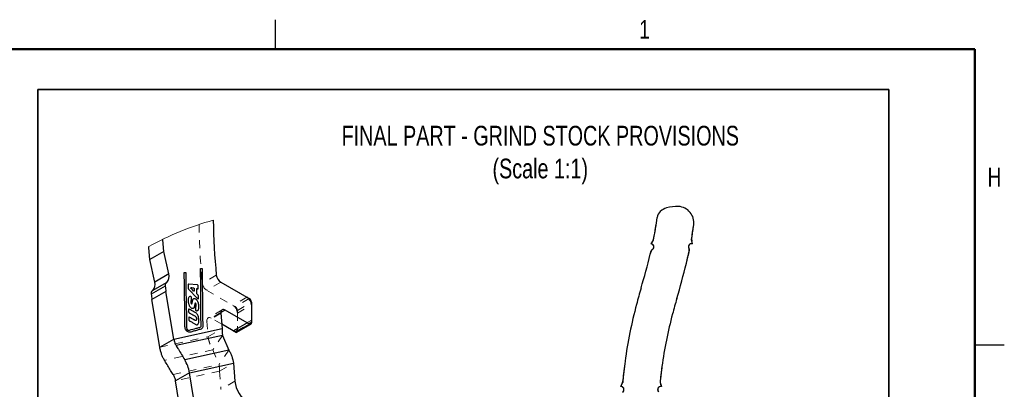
# Model space of a CAD drawing. Header units: inches. Extents: x 0.1 to 87.3, y 0.1 to 33.9.
# Tile 173 of 174: x 62.4 to 74.9, y 29.2 to 33.9. Entities that reach past the tile are written whole.
import ezdxf

# ---------------------------------------------------------------- set-up
doc = ezdxf.new("R2010")
doc.units = ezdxf.units.IN
doc.header["$MEASUREMENT"] = 0
doc.linetypes.add('HIDDEN', pattern=[0.075, 0.05, -0.025])
doc.layers.add('BORDER_2', color=5, linetype='Continuous', lineweight=35)
doc.layers.add('NOTES', color=5, linetype='Continuous')
doc.styles.add('SLDTEXTSTYLE0', font='TXT', dxfattribs={"width": 0.75})

msp = doc.modelspace()

# ---------------------------------------------------------------- linework, layer by layer
at = {"color": 7, "linetype": 'Continuous', "lineweight": 25}
for p, q in [((65.625, 33.5), (65.625, 33.875)), ((70.39169, 31.03112), (70.42257, 31.07692)), ((70.39169, 31.03112), (70.40904, 31.05684)), ((70.9166, 31.02991), (70.90484, 31.08509)), ((70.9166, 31.02991), (70.90968, 31.0624)), ((64.21148, 30.93289), (64.03331, 30.83004)), ((64.21148, 30.93289), (64.03331, 30.83004)), ((64.27167, 30.64788), (64.21148, 30.93289)), ((64.27167, 30.64788), (64.21148, 30.93289)), ((64.0935, 30.54502), (64.03331, 30.83004)), ((64.0935, 30.54502), (64.03331, 30.83004)), ((64.27167, 30.64788), (64.0935, 30.54502)), ((64.27167, 30.64788), (64.0935, 30.54502)), ((64.22723, 30.49281), (64.04906, 30.38995)), ((64.22723, 30.49281), (64.04906, 30.38995)), ((64.24064, 30.53701), (64.06248, 30.43415)), ((64.24064, 30.53701), (64.06248, 30.43415)), ((64.24719, 30.54163), (64.06902, 30.43878)), ((64.24719, 30.54163), (64.06902, 30.43878)), ((64.24064, 30.53701), (64.24719, 30.54163)), ((64.24064, 30.53701), (64.24719, 30.54163)), ((64.63496, 30.50991), (64.52331, 30.51814)), ((64.93093, 30.54509), (65.26428, 30.35265)), ((64.93093, 30.54509), (65.29268, 30.33626)), ((64.23666, 30.42747), (64.05849, 30.32462)), ((64.23666, 30.42747), (64.05849, 30.32462)), ((64.06248, 30.43415), (64.06902, 30.43878)), ((64.06248, 30.43415), (64.06902, 30.43878)), ((64.33658, 29.82104), (64.23666, 30.42747)), ((64.33658, 29.82104), (64.23666, 30.42747)), ((64.52432, 30.4546), (64.63768, 30.33772)), ((64.15841, 29.71819), (64.05849, 30.32462)), ((64.15841, 29.71819), (64.05849, 30.32462)), ((65.32052, 30.28842), (65.32312, 30.02974)), ((65.32085, 30.25544), (65.32278, 30.0635)), ((64.617, 30.18926), (64.6168, 30.23205)), ((64.98938, 30.18988), (64.9337, 30.15774)), ((64.98938, 30.18988), (64.9337, 30.15774)), ((64.9339, 30.15215), (64.94791, 29.95421)), ((64.9339, 30.15215), (64.94791, 29.95421)), ((65.26621, 30.03006), (64.98938, 30.18988)), ((65.29528, 30.01328), (64.98938, 30.18988)), ((65.08804, 29.92721), (64.94393, 30.0104)), ((65.11711, 29.91043), (64.94393, 30.0104)), ((65.08804, 29.92721), (65.26621, 30.03006)), ((65.11711, 29.91043), (65.29528, 30.01328)), ((65.13679, 29.90848), (65.31496, 30.01133)), ((64.33658, 29.82104), (64.94791, 29.95421)), ((64.33658, 29.82104), (64.94791, 29.95421)), ((64.95565, 29.86917), (64.36497, 29.74049)), ((64.95565, 29.86917), (64.36497, 29.74049)), ((64.95565, 29.86917), (65.0343, 29.68229)), ((64.95565, 29.86917), (65.0343, 29.68229)), ((64.15841, 29.71819), (64.33658, 29.82104)), ((64.15841, 29.71819), (64.33658, 29.82104)), ((74.5, 29.75), (74.875, 29.75)), ((65.0343, 29.68229), (64.47469, 29.56038)), ((65.0343, 29.68229), (64.47469, 29.56038)), ((64.53426, 29.39411), (65.09569, 29.51641)), ((64.53426, 29.39411), (65.09569, 29.51641)), ((65.09569, 29.51641), (65.1119, 29.28743)), ((65.09569, 29.51641), (65.1119, 29.28743)), ((64.53426, 29.39411), (64.35609, 29.29126)), ((64.53426, 29.39411), (64.35609, 29.29126)), ((64.67792, 28.52224), (64.53426, 29.39411)), ((64.67792, 28.52224), (64.53426, 29.39411)), ((64.49975, 28.41938), (64.35609, 29.29126)), ((64.49975, 28.41938), (64.35609, 29.29126)), ((70.00686, 29.22011), (70.03253, 29.27036)), ((70.00686, 29.22011), (70.02175, 29.24926)), ((70.50681, 29.27215), (70.52316, 29.2194)), ((70.51388, 29.24934), (70.52316, 29.2194))]:
    msp.add_line(p, q, dxfattribs=at)
at = {"color": 7, "linetype": 'Continuous', "lineweight": 50}
for p, q in [((0.5, 33.5), (74.5, 33.5)), ((74.5, 33.5), (74.5, 0.5))]:
    msp.add_line(p, q, dxfattribs=at)
at = {"color": 7, "linetype": 'HIDDEN', "lineweight": 18}
for p, q in [((70.39169, 31.03112), (70.40904, 31.05684)), ((64.87563, 30.63383), (64.69746, 30.53098)), ((64.87563, 30.63383), (64.69746, 30.53098)), ((64.93093, 30.54509), (64.75276, 30.44224)), ((64.93093, 30.54509), (64.75276, 30.44224)), ((64.75276, 30.44224), (65.08611, 30.2498)), ((64.75276, 30.44224), (65.11451, 30.2334)), ((65.26428, 30.35265), (65.08611, 30.2498)), ((65.29268, 30.33626), (65.11451, 30.2334)), ((65.14235, 30.18556), (65.32052, 30.28842)), ((65.14268, 30.15258), (65.32085, 30.25544)), ((64.9339, 30.15215), (64.75573, 30.0493)), ((64.9339, 30.15215), (64.75573, 30.0493)), ((64.95001, 30.19378), (64.77184, 30.09092)), ((64.95001, 30.19378), (64.77184, 30.09092)), ((64.9337, 30.15774), (64.81121, 30.08702)), ((64.9337, 30.15774), (64.81121, 30.08702)), ((65.14235, 30.18556), (65.14495, 29.92688)), ((65.14268, 30.15258), (65.14461, 29.96064)), ((64.75573, 30.0493), (64.76974, 29.85136)), ((64.75573, 30.0493), (64.76974, 29.85136)), ((64.94393, 30.0104), (64.81121, 30.08702)), ((64.94393, 30.0104), (64.81121, 30.08702)), ((65.12804, 29.92325), (65.30621, 30.0261)), ((65.32278, 30.0635), (65.14461, 29.96064)), ((65.32312, 30.02974), (65.14495, 29.92688)), ((64.76974, 29.85136), (64.94791, 29.95421)), ((64.76974, 29.85136), (64.94791, 29.95421)), ((64.95565, 29.86917), (64.83113, 29.68549)), ((64.95565, 29.86917), (64.83113, 29.68549)), ((64.15841, 29.71819), (64.76974, 29.85136)), ((64.15841, 29.71819), (64.76974, 29.85136)), ((64.83113, 29.68549), (64.21798, 29.55192)), ((64.83113, 29.68549), (64.21798, 29.55192)), ((64.83113, 29.68549), (64.90978, 29.4986)), ((64.83113, 29.68549), (64.90978, 29.4986)), ((65.0343, 29.68229), (64.90978, 29.4986)), ((65.0343, 29.68229), (64.90978, 29.4986)), ((64.3277, 29.37181), (64.90978, 29.4986)), ((64.3277, 29.37181), (64.90978, 29.4986)), ((64.91752, 29.41356), (65.09569, 29.51641)), ((64.91752, 29.41356), (65.09569, 29.51641)), ((64.91752, 29.41356), (64.35609, 29.29126)), ((64.91752, 29.41356), (64.35609, 29.29126)), ((64.91752, 29.41356), (64.93373, 29.18458)), ((64.91752, 29.41356), (64.93373, 29.18458)), ((65.1119, 29.28743), (64.93373, 29.18458)), ((65.1119, 29.28743), (64.93373, 29.18458))]:
    msp.add_line(p, q, dxfattribs=at)
at = {"color": 7, "linetype": 'Continuous', "lineweight": 25, "flags": 128}
for points in [[(64.03331, 30.83004), (64.02025, 30.979), (64.01911, 30.99477)], [(64.03331, 30.83004), (64.02025, 30.979), (64.01911, 30.99477)], [(64.21148, 30.93289), (64.19842, 31.08186), (64.19793, 31.08862)], [(64.21148, 30.93289), (64.19842, 31.08186), (64.19793, 31.08862)], [(64.55896, 30.47534), (64.57479, 30.47246), (64.58722, 30.4702)], [(64.58783, 30.43169), (64.57181, 30.44652), (64.55923, 30.45817)], [(64.55518, 30.35291), (64.55528, 30.33125), (64.55536, 30.31422)], [(64.98938, 30.18988), (64.97793, 30.19511), (64.96698, 30.19738), (64.95698, 30.19658), (64.94837, 30.19275), (64.9415, 30.18605), (64.93668, 30.17677), (64.93411, 30.16531), (64.9339, 30.15215)], [(64.98938, 30.18988), (64.97793, 30.19511), (64.96698, 30.19738), (64.95698, 30.19658), (64.94837, 30.19275), (64.9415, 30.18605), (64.93668, 30.17677), (64.93411, 30.16531), (64.9339, 30.15215)]]:
    msp.add_lwpolyline(points, dxfattribs=at)
at = {"color": 7, "linetype": 'HIDDEN', "lineweight": 18, "flags": 128}
msp.add_lwpolyline([(64.81121, 30.08702), (64.79976, 30.09226), (64.78881, 30.09452), (64.77881, 30.09372), (64.7702, 30.08989), (64.76333, 30.0832), (64.75851, 30.07392), (64.75594, 30.06245), (64.75573, 30.0493)], dxfattribs=at)
msp.add_lwpolyline([(64.81121, 30.08702), (64.79976, 30.09226), (64.78881, 30.09452), (64.77881, 30.09372), (64.7702, 30.08989), (64.76333, 30.0832), (64.75851, 30.07392), (64.75594, 30.06245), (64.75573, 30.0493)], dxfattribs=at)
at = {"color": 7, "linetype": 'Continuous', "lineweight": 25}
for centre, radius, start, end in [((70.71611, 31.06444), 0.44094, 86.889302, 106.939932), ((70.71611, 31.06444), 0.44094, 86.889302, 106.939932), ((70.72882, 31.29845), 0.20659, 352.43896, 86.889302), ((70.72882, 31.29845), 0.20659, 352.43896, 86.889302), ((66.56251, 31.85147), 3.93701, 348.653806, 352.890662), ((66.56251, 31.85147), 3.93701, 349.011682, 352.890662), ((70.59426, 31.34862), 0.12598, 132.325622, 172.890662), ((70.59426, 31.34862), 0.12598, 132.325622, 172.890662), ((70.64728, 31.29041), 0.20472, 106.939932, 132.325622), ((70.64728, 31.29041), 0.20472, 106.939932, 132.325622), ((72.86743, 31.42291), 8.03066, 180.659631, 185.638884), ((72.86743, 31.42291), 8.03066, 180.659631, 185.638884), ((66.56251, 31.85147), 4.40945, 349.99092, 352.43896), ((66.56251, 31.85147), 4.40945, 350.288339, 352.43896), ((70.38911, 30.99183), 0.03937, 305.899924, 86.233367), ((70.38911, 30.99183), 0.03937, 293.000679, 86.233367), ((70.30953, 31.12392), 0.12, 326.015586, 349.011682), ((70.30953, 31.12392), 0.12, 326.015586, 349.011682), ((70.9066, 30.99183), 0.03937, 75.291018, 205.867499), ((70.9066, 30.99183), 0.03937, 75.291018, 217.740052), ((71.02704, 31.0874), 0.12, 170.288339, 192.023678), ((71.02704, 31.0874), 0.12, 170.288339, 192.023678), ((60.22897, 33.43116), 10.46457, 343.563918, 345.995228), ((60.22897, 33.43116), 10.46457, 343.563918, 345.995228), ((66.56251, 31.85147), 3.93701, 345.995228, 346.643979), ((66.56251, 31.85147), 3.93701, 345.995228, 346.396025), ((70.44738, 30.91134), 0.06, 125.899924, 166.396025), ((70.41218, 30.93747), 0.01969, 113.000679, 166.643979), ((66.56251, 31.85147), 4.40945, 345.995228, 348.225367), ((66.56251, 31.85147), 4.40945, 345.995228, 348.017595), ((70.81719, 30.94848), 0.06, 348.017595, 25.867499), ((70.8599, 30.95568), 0.01969, 348.225367, 37.740052), ((60.22897, 33.43116), 10.93701, 343.563918, 345.995228), ((60.22897, 33.43116), 10.93701, 343.563918, 345.995228), ((64.17537, 30.61413), 0.10205, 314.730906, 19.312628), ((64.17537, 30.61413), 0.10205, 314.730906, 19.312628), ((64.99746, 30.64816), 0.12268, 186.705124, 237.154112), ((64.99746, 30.64816), 0.12268, 186.705124, 237.154112), ((63.9972, 30.51127), 0.10205, 314.730979, 19.31263), ((63.9972, 30.51127), 0.10205, 314.730979, 19.31263), ((64.27174, 30.50343), 0.04577, 132.805977, 193.416775), ((64.27174, 30.50343), 0.04577, 132.805977, 193.416775), ((65.85142, 30.6939), 1.63659, 187.057908, 189.369093), ((65.85142, 30.6939), 1.63659, 187.057908, 189.369093), ((64.09358, 30.40057), 0.04577, 132.805974, 193.416604), ((64.09358, 30.40057), 0.04577, 132.805974, 193.416604), ((65.67319, 30.59104), 1.63654, 187.05793, 189.369198), ((65.67319, 30.59104), 1.63654, 187.05793, 189.369198), ((77.78015, 28.25355), 7.83438, 163.563918, 165.145061), ((77.78015, 28.25355), 7.83438, 163.563918, 165.145061), ((65.19786, 30.24894), 0.12316, 3.023334, 57.362791), ((65.25999, 30.28522), 0.06061, 3.023336, 57.362791), ((76.10602, 28.69759), 6.10236, 165.145061, 172.061083), ((76.10602, 28.69759), 6.10236, 165.145061, 172.061083), ((77.78015, 28.25355), 7.36193, 163.563918, 165.145061), ((77.78015, 28.25355), 7.36193, 163.563918, 165.145061), ((76.10602, 28.69759), 5.62992, 165.145061, 172.061083), ((76.10602, 28.69759), 5.62992, 165.145061, 172.061083), ((65.28829, 30.05729), 0.03505, 230.961287, 10.207698), ((65.30614, 30.02668), 0.01725, 230.961269, 10.207672), ((65.12864, 29.9265), 0.01978, 234.341617, 294.348112), ((74.65159, 28.90042), 4.63386, 172.061083, 175.421015), ((74.65159, 28.90042), 4.63386, 172.061083, 175.131847), ((74.65159, 28.90042), 4.16142, 172.061083, 174.875128), ((74.65159, 28.90042), 4.16142, 172.061083, 174.541513), ((65.47709, 29.32331), 0.36695, 185.610905, 237.202982), ((65.47709, 29.32331), 0.36695, 185.610905, 237.202982), ((69.91488, 29.30385), 0.12, 332.942627, 355.131847), ((69.91488, 29.30385), 0.12, 332.942627, 355.131847), ((70.6285, 29.28486), 0.12, 174.541513, 197.217905), ((70.6285, 29.28486), 0.12, 174.541513, 197.217905), ((70.00924, 29.18081), 0.03937, 317.689425, 93.463382), ((70.00924, 29.18081), 0.03937, 305.182631, 93.463382), ((70.51538, 29.18081), 0.03937, 78.602455, 216.933981), ((70.51538, 29.18081), 0.03937, 78.602455, 229.625775)]:
    msp.add_arc(centre, radius, start, end, dxfattribs=at)
at = {"color": 7, "linetype": 'Continuous', "lineweight": 18}
msp.add_arc((65.80059, 27.81766), 3.64248, 105.334875, 119.280457, dxfattribs=at)
at = {"color": 7, "linetype": 'HIDDEN', "lineweight": 18}
for centre, radius, start, end in [((72.84567, 31.32872), 8.18717, 180.36529, 185.591629), ((72.84567, 31.32872), 8.18717, 180.36529, 185.591629), ((70.44738, 30.91134), 0.06, 125.899924, 166.396025), ((70.81719, 30.94848), 0.06, 348.017595, 25.867499), ((64.81929, 30.5453), 0.12268, 186.70506, 237.154141), ((64.81929, 30.5453), 0.12268, 186.70506, 237.154141), ((65.01969, 30.14609), 0.12316, 3.023325, 57.362807), ((65.08182, 30.18236), 0.06061, 3.023336, 57.362783), ((65.11012, 29.95443), 0.03505, 230.961281, 10.20768), ((65.12607, 29.92424), 0.01906, 304.236641, 7.968497)]:
    msp.add_arc(centre, radius, start, end, dxfattribs=at)
at = {"color": 7, "linetype": 'Continuous', "lineweight": 25}
for points, knots in [([(64.69404, 30.71825), (64.69428, 30.70011), (64.69475, 30.66439), (64.69537, 30.61118), (64.69632, 30.53499), (64.69792, 30.4028), (64.70142, 30.24159), (64.69997, 30.10911), (64.7025, 30.03763), (64.70391, 30.00161), (64.70438, 29.96886), (64.6857, 29.94324), (64.65871, 29.94324), (64.63526, 29.93373), (64.60588, 29.92743), (64.57222, 29.91896), (64.54162, 29.90637), (64.51441, 29.9109), (64.49807, 29.92627), (64.48439, 29.94589), (64.47601, 29.97736), (64.47772, 30.01672), (64.47693, 30.06365), (64.47613, 30.13161), (64.47316, 30.33257), (64.47072, 30.51793), (64.46877, 30.66653)], [0, 0, 0, 0, 0.03167926, 0.06239148, 0.09294476, 0.16475953, 0.29327881, 0.37448672, 0.39621644, 0.41803464, 0.43779191, 0.45231974, 0.46737562, 0.48184665, 0.49658812, 0.51962128, 0.5428656, 0.55268517, 0.56588065, 0.58059152, 0.59417087, 0.62180204, 0.64894044, 0.67625305, 0.74046698, 1, 1, 1, 1]), ([(64.46877, 30.66653), (64.46994, 30.66661), (64.4737, 30.66687), (64.48015, 30.66626), (64.4854, 30.66581), (64.48807, 30.66557)], [0, 0, 0, 0, 0.18179516, 0.5845714, 1, 1, 1, 1]), ([(64.48807, 30.66557), (64.48877, 30.5207), (64.48986, 30.29432), (64.50027, 30.06093), (64.49638, 29.96503), (64.50162, 29.9485), (64.50921, 29.93979), (64.51341, 29.93629), (64.51777, 29.93394), (64.52573, 29.93257), (64.56003, 29.9457), (64.60816, 29.95466), (64.65333, 29.96785), (64.67991, 29.97347), (64.6845, 29.99231), (64.67884, 30.08356), (64.68233, 30.25563), (64.67664, 30.45951), (64.67818, 30.60001), (64.67297, 30.67428), (64.67778, 30.70259), (64.67369, 30.71849), (64.67858, 30.71904), (64.68462, 30.71869), (64.68998, 30.71844), (64.69404, 30.71825)], [0, 0, 0, 0, 0.26074153, 0.40743943, 0.41969817, 0.43352978, 0.43700445, 0.44038966, 0.44333297, 0.44581395, 0.45466476, 0.50730792, 0.53366201, 0.54233164, 0.5521911, 0.56422044, 0.71086114, 0.8573538, 0.93063931, 0.96735179, 0.98556215, 0.9885162, 0.99050983, 0.9928158, 1, 1, 1, 1]), ([(64.52331, 30.51814), (64.52252, 30.51817), (64.52111, 30.51822), (64.5192, 30.51704), (64.51846, 30.51494), (64.51826, 30.51068), (64.51863, 30.50205), (64.51865, 30.48781), (64.51918, 30.47412), (64.51893, 30.46428), (64.52024, 30.46005), (64.52195, 30.45719), (64.52349, 30.4555), (64.52432, 30.4546)], [0, 0, 0, 0, 0.0342314, 0.06121982, 0.09201674, 0.12739671, 0.24955708, 0.47120384, 0.75330522, 0.85488232, 0.89957314, 0.94627461, 1, 1, 1, 1]), ([(64.63768, 30.33772), (64.63857, 30.33689), (64.64019, 30.3354), (64.64298, 30.33419), (64.64558, 30.33412), (64.64835, 30.33581), (64.64931, 30.34108), (64.64857, 30.34932), (64.64865, 30.35882), (64.64854, 30.36685), (64.64836, 30.37177), (64.64725, 30.37526), (64.64351, 30.38096), (64.63712, 30.38597), (64.63115, 30.39144), (64.62878, 30.39553), (64.62792, 30.39872), (64.62769, 30.40434), (64.62765, 30.41431), (64.62729, 30.43029), (64.62725, 30.445), (64.62686, 30.45495), (64.62703, 30.45866), (64.62754, 30.46087), (64.63038, 30.46272), (64.6361, 30.46129), (64.64149, 30.4591), (64.64607, 30.46105), (64.64698, 30.46379), (64.64691, 30.46818), (64.6468, 30.47735), (64.64641, 30.48712), (64.64669, 30.49623), (64.64516, 30.50091), (64.64303, 30.50448), (64.64064, 30.50716), (64.63797, 30.50923), (64.63592, 30.50969), (64.63496, 30.50991)], [0, 0, 0, 0, 0.01677217, 0.03023445, 0.04124022, 0.0513619, 0.07218954, 0.10905254, 0.16839853, 0.20211783, 0.2205381, 0.23604961, 0.25209717, 0.31398269, 0.34724856, 0.36304368, 0.37868133, 0.39237169, 0.4406738, 0.51657664, 0.61318195, 0.64452007, 0.65357562, 0.66492797, 0.67407311, 0.69693353, 0.7413363, 0.75061687, 0.76125336, 0.77824542, 0.81196543, 0.88749953, 0.91418036, 0.93690315, 0.95442683, 0.97123922, 0.98653692, 1, 1, 1, 1]), ([(64.56436, 30.2116), (64.56061, 30.21404), (64.55307, 30.21896), (64.54408, 30.22938), (64.53675, 30.2413), (64.53106, 30.25457), (64.5268, 30.26869), (64.52384, 30.28328), (64.52209, 30.29792), (64.52131, 30.31235), (64.52183, 30.32765), (64.52448, 30.34308), (64.52978, 30.35918), (64.53907, 30.36418), (64.54341, 30.36652)], [0, 0, 0, 0, 0.07595135, 0.15269626, 0.23185518, 0.31375196, 0.3977822, 0.48272663, 0.56697024, 0.64864566, 0.72896756, 0.82620566, 0.91879466, 1, 1, 1, 1]), ([(64.54341, 30.36652), (64.54405, 30.36657), (64.5454, 30.36668), (64.54743, 30.36585), (64.54937, 30.36454), (64.55118, 30.36273), (64.55277, 30.36058), (64.55404, 30.35816), (64.55495, 30.35558), (64.55511, 30.35379), (64.55518, 30.35291)], [0, 0, 0, 0, 0.09682004, 0.20340299, 0.32250521, 0.45229188, 0.5889818, 0.72824431, 0.86612721, 1, 1, 1, 1]), ([(64.55923, 30.45817), (64.5584, 30.45904), (64.55677, 30.46074), (64.55509, 30.46374), (64.55403, 30.46675), (64.55362, 30.46961), (64.55386, 30.47214), (64.5548, 30.47421), (64.55669, 30.47553), (64.55816, 30.4754), (64.55896, 30.47534)], [0, 0, 0, 0, 0.16286888, 0.31816434, 0.4631873, 0.59416522, 0.70790125, 0.80475901, 0.89455966, 1, 1, 1, 1]), ([(64.58722, 30.4702), (64.58786, 30.47005), (64.5891, 30.46976), (64.59077, 30.46888), (64.59218, 30.46769), (64.59331, 30.46616), (64.59414, 30.4643), (64.59467, 30.4621), (64.59475, 30.46053), (64.59479, 30.45971)], [0, 0, 0, 0, 0.13889192, 0.26896822, 0.39568222, 0.52478054, 0.66837235, 0.82550735, 1, 1, 1, 1]), ([(64.59479, 30.45971), (64.59477, 30.45432), (64.59474, 30.44508), (64.59567, 30.43513), (64.59485, 30.43022), (64.59386, 30.42886), (64.59209, 30.42869), (64.59003, 30.42978), (64.58865, 30.43098), (64.58783, 30.43169)], [0, 0, 0, 0, 0.42780084, 0.73254314, 0.78406771, 0.8205015, 0.85526648, 0.91355032, 1, 1, 1, 1]), ([(64.5512, 30.30301), (64.55084, 30.30066), (64.55017, 30.29631), (64.55037, 30.29192), (64.55046, 30.28989)], [0, 0, 0, 0, 0.53863135, 1, 1, 1, 1]), ([(64.55046, 30.28989), (64.55055, 30.28835), (64.55072, 30.28552), (64.55147, 30.28278), (64.55181, 30.28154)], [0, 0, 0, 0, 0.544749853, 1, 1, 1, 1]), ([(64.55469, 30.31116), (64.55386, 30.30978), (64.55233, 30.30721), (64.55155, 30.30433), (64.5512, 30.30301)], [0, 0, 0, 0, 0.5409766, 1, 1, 1, 1]), ([(64.55181, 30.28154), (64.5523, 30.28023), (64.55317, 30.27789), (64.55462, 30.27586), (64.55526, 30.27496)], [0, 0, 0, 0, 0.55773718, 1, 1, 1, 1]), ([(64.55536, 30.31422), (64.55536, 30.31358), (64.55536, 30.31251), (64.55488, 30.31155), (64.55469, 30.31116)], [0, 0, 0, 0, 0.59468633, 1, 1, 1, 1]), ([(64.55526, 30.27496), (64.55626, 30.27383), (64.55794, 30.27194), (64.56024, 30.27094), (64.56117, 30.27054)], [0, 0, 0, 0, 0.59796018, 1, 1, 1, 1]), ([(64.56117, 30.27054), (64.56212, 30.27038), (64.56392, 30.27006), (64.56699, 30.27198), (64.56771, 30.27435), (64.56819, 30.27589)], [0, 0, 0, 0, 0.28061086, 0.53374214, 1, 1, 1, 1]), ([(64.56819, 30.27589), (64.56866, 30.27785), (64.56951, 30.28141), (64.57, 30.28504), (64.57023, 30.28666)], [0, 0, 0, 0, 0.55245925, 1, 1, 1, 1]), ([(64.57023, 30.28666), (64.57057, 30.28887), (64.57128, 30.29352), (64.57283, 30.30315), (64.57451, 30.31048), (64.57564, 30.31541)], [0, 0, 0, 0, 0.22974522, 0.48180288, 1, 1, 1, 1]), ([(64.57564, 30.31541), (64.57657, 30.31835), (64.57852, 30.32449), (64.58286, 30.33253), (64.5902, 30.3382), (64.59575, 30.33807), (64.59864, 30.33801)], [0, 0, 0, 0, 0.26056667, 0.5439942, 0.76253701, 1, 1, 1, 1]), ([(64.60398, 30.27039), (64.60292, 30.2641), (64.60069, 30.25088), (64.59795, 30.23775), (64.59652, 30.23086)], [0, 0, 0, 0, 0.4754115, 1, 1, 1, 1]), ([(64.59864, 30.33801), (64.60036, 30.33761), (64.60355, 30.33687), (64.60646, 30.33537), (64.6078, 30.33468)], [0, 0, 0, 0, 0.53819127, 1, 1, 1, 1]), ([(64.60643, 30.27497), (64.60583, 30.27425), (64.60471, 30.27288), (64.60421, 30.27118), (64.60398, 30.27039)], [0, 0, 0, 0, 0.531835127, 1, 1, 1, 1]), ([(64.6169, 30.27131), (64.61589, 30.27241), (64.61406, 30.27442), (64.61091, 30.27598), (64.60819, 30.27607), (64.607, 30.27533), (64.60643, 30.27497)], [0, 0, 0, 0, 0.36434212, 0.66189228, 0.83866375, 1, 1, 1, 1]), ([(64.6078, 30.33468), (64.61155, 30.33223), (64.61909, 30.32731), (64.62808, 30.31689), (64.63541, 30.30497), (64.6411, 30.29171), (64.64536, 30.27758), (64.64832, 30.26299), (64.65007, 30.24835), (64.6509, 30.233), (64.65018, 30.21553), (64.64704, 30.19843), (64.64114, 30.18226), (64.63267, 30.17774), (64.62877, 30.17565)], [0, 0, 0, 0, 0.0743503, 0.14947743, 0.2269677, 0.30713809, 0.38939698, 0.47255079, 0.55501856, 0.63497227, 0.7289657, 0.84480071, 0.92851524, 1, 1, 1, 1]), ([(64.62036, 30.26474), (64.61987, 30.26604), (64.61899, 30.26838), (64.61754, 30.27041), (64.6169, 30.27131)], [0, 0, 0, 0, 0.5577372, 1, 1, 1, 1]), ([(64.61747, 30.23511), (64.619, 30.23825), (64.62225, 30.24495), (64.62189, 30.25241), (64.6217, 30.25638)], [0, 0, 0, 0, 0.46810927, 1, 1, 1, 1]), ([(64.6217, 30.25638), (64.62161, 30.25793), (64.62144, 30.26076), (64.6207, 30.26349), (64.62036, 30.26474)], [0, 0, 0, 0, 0.54471881, 1, 1, 1, 1]), ([(64.52537, 30.0683), (64.52492, 30.07728), (64.52441, 30.0874), (64.52514, 30.09868), (64.52715, 30.10131), (64.52981, 30.1017), (64.53155, 30.10122), (64.5324, 30.10086), (64.53279, 30.10066), (64.53297, 30.10057), (64.53305, 30.10053), (64.53308, 30.10051), (64.5331, 30.1005), (64.5331, 30.10049), (64.53311, 30.10049), (64.55229, 30.08948), (64.5764, 30.07695), (64.60212, 30.06182), (64.61097, 30.05787), (64.61764, 30.05796), (64.62177, 30.0623), (64.62351, 30.06885), (64.62387, 30.07733), (64.62312, 30.08658), (64.62088, 30.09512), (64.61695, 30.10308), (64.61084, 30.11023), (64.6015, 30.11655), (64.59024, 30.12243), (64.57359, 30.13183), (64.55708, 30.14098), (64.54333, 30.14857), (64.53668, 30.15235), (64.53277, 30.15434), (64.52963, 30.15653), (64.52748, 30.15899), (64.52571, 30.16181), (64.52379, 30.16623), (64.52374, 30.17339), (64.52349, 30.18269), (64.52365, 30.1916), (64.52293, 30.1983), (64.525, 30.20145), (64.52701, 30.20246), (64.52897, 30.20234), (64.53033, 30.20188), (64.53098, 30.20158), (64.53128, 30.20143), (64.53141, 30.20136), (64.53147, 30.20132), (64.5315, 30.20131), (64.53151, 30.2013), (64.53151, 30.2013), (64.53152, 30.2013), (64.55174, 30.19065), (64.57643, 30.17616), (64.60703, 30.15939), (64.62332, 30.14991), (64.6361, 30.13448), (64.64597, 30.114), (64.65186, 30.08892), (64.6538, 30.06119), (64.65296, 30.03586), (64.64936, 30.01602), (64.63856, 30.00351), (64.62285, 30.00393), (64.60908, 30.01226), (64.58754, 30.02398), (64.5665, 30.03585), (64.54841, 30.04579), (64.53967, 30.05078), (64.53447, 30.05336), (64.53037, 30.05643), (64.52807, 30.0596), (64.52653, 30.0627), (64.5256, 30.06547), (64.52545, 30.06737), (64.52537, 30.0683)], [0, 0, 0, 0, 0.03702106, 0.04174156, 0.04544811, 0.04957808, 0.05177706, 0.05285104, 0.0533463, 0.05356881, 0.05366761, 0.05371126, 0.05373049, 0.05373895, 0.05374273, 0.05374561, 0.14431257, 0.16499708, 0.1757619, 0.18392591, 0.19014784, 0.19871652, 0.21117891, 0.22481046, 0.23657679, 0.24709658, 0.26089497, 0.27452885, 0.2930009, 0.31292563, 0.35277524, 0.370309, 0.37719721, 0.38408533, 0.38828007, 0.39275048, 0.39735327, 0.40191322, 0.41224666, 0.42614291, 0.44003991, 0.44934861, 0.45219141, 0.45485423, 0.45818579, 0.45991294, 0.46073555, 0.46111045, 0.461278, 0.46135227, 0.46138498, 0.4613994, 0.4614058, 0.46140856, 0.46141083, 0.55499158, 0.57838693, 0.6045422, 0.63143102, 0.65890045, 0.69708327, 0.73606142, 0.77236236, 0.80097997, 0.81719933, 0.83476201, 0.85943167, 0.88282702, 0.93523209, 0.95829045, 0.9673491, 0.97640786, 0.98205936, 0.98812626, 0.99222101, 0.99621103, 1, 1, 1, 1]), ([(64.57352, 30.20827), (64.57181, 30.20866), (64.56861, 30.2094), (64.56571, 30.2109), (64.56436, 30.2116)], [0, 0, 0, 0, 0.53811003, 1, 1, 1, 1]), ([(64.58553, 30.21101), (64.5835, 30.20988), (64.57975, 30.20778), (64.57548, 30.20811), (64.57352, 30.20827)], [0, 0, 0, 0, 0.53995335, 1, 1, 1, 1]), ([(64.59276, 30.22059), (64.59169, 30.2185), (64.58984, 30.21486), (64.58681, 30.21216), (64.58553, 30.21101)], [0, 0, 0, 0, 0.57571659, 1, 1, 1, 1]), ([(64.59652, 30.23086), (64.59593, 30.22887), (64.59489, 30.22536), (64.5934, 30.22203), (64.59276, 30.22059)], [0, 0, 0, 0, 0.569124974, 1, 1, 1, 1]), ([(64.6168, 30.23205), (64.6168, 30.23269), (64.61681, 30.23376), (64.61728, 30.23472), (64.61747, 30.23511)], [0, 0, 0, 0, 0.59431848, 1, 1, 1, 1]), ([(64.62877, 30.17565), (64.62813, 30.1756), (64.62678, 30.17549), (64.62476, 30.17632), (64.62282, 30.17763), (64.621, 30.17944), (64.61941, 30.18159), (64.61814, 30.18401), (64.61723, 30.18659), (64.61708, 30.18838), (64.617, 30.18926)], [0, 0, 0, 0, 0.0968166, 0.20340335, 0.32250282, 0.45228986, 0.58898017, 0.72824307, 0.86612636, 1, 1, 1, 1]), ([(64.94791, 29.95421), (64.94774, 29.93928), (64.9475, 29.91731), (64.95116, 29.88893), (64.95418, 29.87562), (64.95565, 29.86917)], [0, 0, 0, 0, 0.52230905, 0.76826909, 1, 1, 1, 1]), ([(64.94791, 29.95421), (64.94774, 29.93928), (64.9475, 29.91731), (64.95116, 29.88893), (64.95418, 29.87562), (64.95565, 29.86917)], [0, 0, 0, 0, 0.52230905, 0.76826909, 1, 1, 1, 1]), ([(64.33658, 29.82104), (64.33794, 29.81383), (64.34062, 29.79954), (64.34691, 29.77878), (64.35471, 29.75892), (64.36158, 29.74659), (64.36497, 29.74049)], [0, 0, 0, 0, 0.25635066, 0.5072712, 0.75672577, 1, 1, 1, 1]), ([(64.33658, 29.82104), (64.33794, 29.81383), (64.34062, 29.79954), (64.34691, 29.77878), (64.35471, 29.75892), (64.36158, 29.74659), (64.36497, 29.74049)], [0, 0, 0, 0, 0.25635066, 0.5072712, 0.75672577, 1, 1, 1, 1]), ([(64.36497, 29.74049), (64.37465, 29.72444), (64.41097, 29.66425), (64.44773, 29.60432), (64.47469, 29.56038)], [0, 0, 0, 0, 0.26669652, 1, 1, 1, 1]), ([(64.36497, 29.74049), (64.37465, 29.72444), (64.41097, 29.66425), (64.44773, 29.60432), (64.47469, 29.56038)], [0, 0, 0, 0, 0.26669652, 1, 1, 1, 1]), ([(64.21798, 29.55192), (64.21116, 29.56392), (64.19723, 29.58843), (64.18083, 29.6287), (64.16717, 29.67211), (64.16137, 29.70263), (64.15841, 29.71819)], [0, 0, 0, 0, 0.23291616, 0.4756134, 0.73283291, 1, 1, 1, 1]), ([(64.21798, 29.55192), (64.21116, 29.56392), (64.19723, 29.58843), (64.18083, 29.6287), (64.16717, 29.67211), (64.16137, 29.70263), (64.15841, 29.71819)], [0, 0, 0, 0, 0.23291616, 0.4756134, 0.73283291, 1, 1, 1, 1]), ([(65.0343, 29.68229), (65.04121, 29.66984), (65.05533, 29.64441), (65.07823, 29.58962), (65.08868, 29.54578), (65.09569, 29.51641)], [0, 0, 0, 0, 0.24044559, 0.49106355, 1, 1, 1, 1]), ([(65.0343, 29.68229), (65.04121, 29.66984), (65.05533, 29.64441), (65.07823, 29.58962), (65.08868, 29.54578), (65.09569, 29.51641)], [0, 0, 0, 0, 0.24044559, 0.49106355, 1, 1, 1, 1]), ([(64.3277, 29.37181), (64.31719, 29.38924), (64.28233, 29.44701), (64.24547, 29.50688), (64.21945, 29.54951), (64.21798, 29.55192)], [0, 0, 0, 0, 0.28957012, 0.9598038, 1, 1, 1, 1]), ([(64.3277, 29.37181), (64.31719, 29.38924), (64.28233, 29.44701), (64.24547, 29.50688), (64.21945, 29.54951), (64.21798, 29.55192)], [0, 0, 0, 0, 0.28957012, 0.9598038, 1, 1, 1, 1]), ([(64.53426, 29.39411), (64.52822, 29.42363), (64.51631, 29.48191), (64.48844, 29.53445), (64.47469, 29.56038)], [0, 0, 0, 0, 0.50647133, 1, 1, 1, 1]), ([(64.53426, 29.39411), (64.52822, 29.42363), (64.51631, 29.48191), (64.48844, 29.53445), (64.47469, 29.56038)], [0, 0, 0, 0, 0.50647133, 1, 1, 1, 1]), ([(64.3277, 29.37181), (64.33403, 29.35971), (64.34734, 29.33424), (64.35308, 29.30606), (64.35609, 29.29126)], [0, 0, 0, 0, 0.47486916, 1, 1, 1, 1]), ([(64.3277, 29.37181), (64.33403, 29.35971), (64.34734, 29.33424), (64.35308, 29.30606), (64.35609, 29.29126)], [0, 0, 0, 0, 0.47486916, 1, 1, 1, 1])]:
    msp.add_open_spline(points, degree=3, knots=knots, dxfattribs=at)
at = {"color": 7, "linetype": 'HIDDEN', "lineweight": 18}
for points, knots in [([(64.76974, 29.85136), (64.77314, 29.83585), (64.77982, 29.80535), (64.79801, 29.74882), (64.81814, 29.71033), (64.83113, 29.68549)], [0, 0, 0, 0, 0.2680458, 0.52746961, 1, 1, 1, 1]), ([(64.76974, 29.85136), (64.77314, 29.83585), (64.77982, 29.80535), (64.79801, 29.74882), (64.81814, 29.71033), (64.83113, 29.68549)], [0, 0, 0, 0, 0.2680458, 0.52746961, 1, 1, 1, 1]), ([(64.90978, 29.4986), (64.91243, 29.48558), (64.91657, 29.46528), (64.91814, 29.4367), (64.91773, 29.42142), (64.91752, 29.41356)], [0, 0, 0, 0, 0.46465712, 0.72459379, 1, 1, 1, 1]), ([(64.90978, 29.4986), (64.91243, 29.48558), (64.91657, 29.46528), (64.91814, 29.4367), (64.91773, 29.42142), (64.91752, 29.41356)], [0, 0, 0, 0, 0.46465712, 0.72459379, 1, 1, 1, 1])]:
    msp.add_open_spline(points, degree=3, knots=knots, dxfattribs=at)
at = {"layer": 'BORDER_2'}
for p, q in [((73.41062, 32.99054), (62.60907, 32.99054)), ((62.60907, 23.59172), (62.60907, 32.99054)), ((73.41062, 23.59172), (73.41062, 32.99054))]:
    msp.add_line(p, q, dxfattribs=at)

# ---------------------------------------------------------------- texts
at = {"color": 7, "linetype": 'Continuous', "lineweight": 0, "char_height": 0.24, "attachment_point": 2, "style": 'SLDTEXTSTYLE0'}
for s, insert in [('1', (70.31008, 33.87259)), ('H', (74.74942, 31.99759))]:
    msp.add_mtext(s, dxfattribs=dict(at, insert=insert))
at = {"layer": 'NOTES', "insert": (68.98644, 32.52825), "char_height": 0.25, "attachment_point": 2, "style": 'SLDTEXTSTYLE0'}
msp.add_mtext('FINAL PART - GRIND STOCK PROVISIONS^J(Scale 1:1)', dxfattribs=at)

doc.saveas('drawing.dxf')
